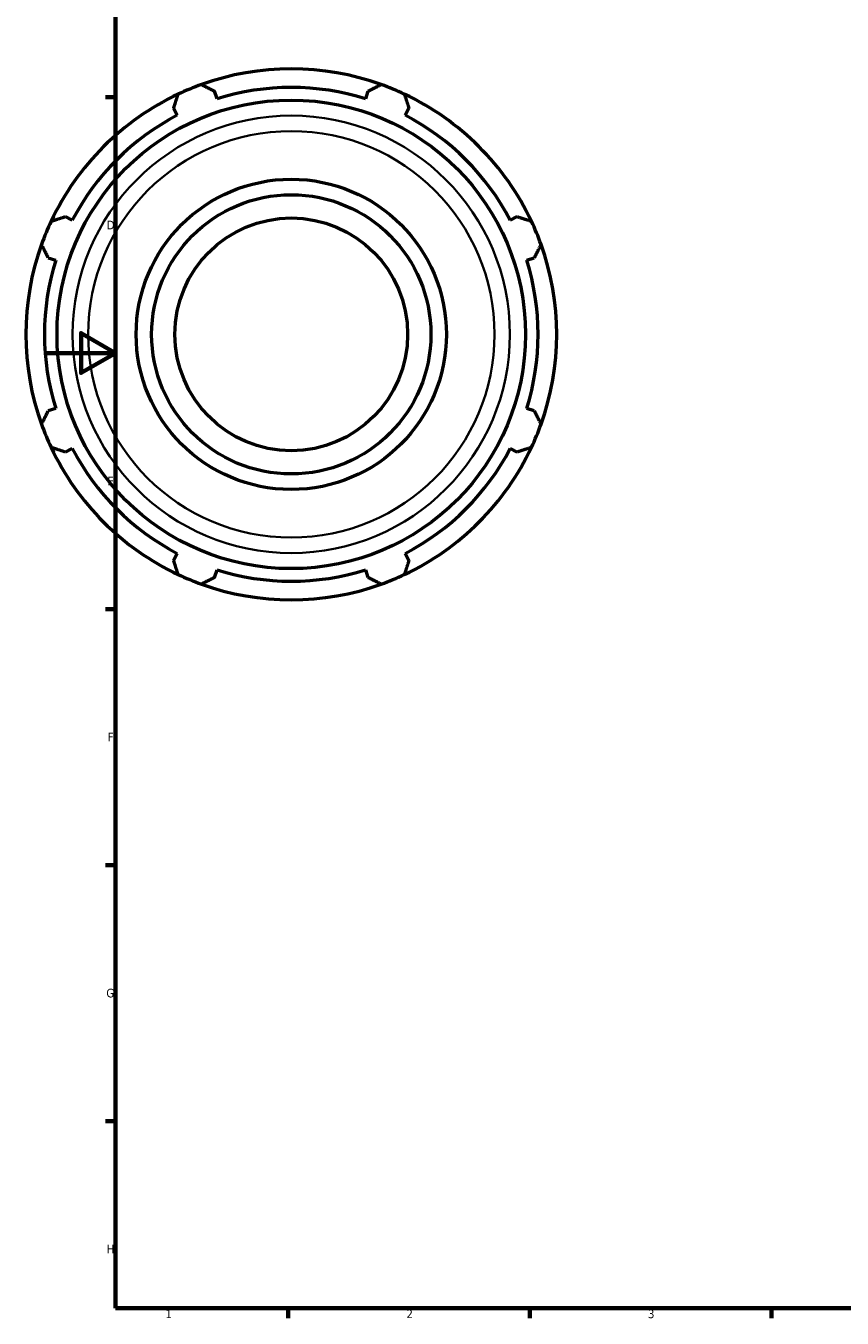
# Model space of a CAD drawing. Header units: millimetres. Extents: x -309 to 1148, y -58 to 854.
# Tile 1 of 9: x -6 to 231, y 17 to 392. Entities that reach past the tile are written whole.
import ezdxf

# ---------------------------------------------------------------- set-up
doc = ezdxf.new("R2010")
doc.units = ezdxf.units.MM
for name, color, linetype, lineweight in [('Border (ISO)', 7, 'Continuous', 70), ('Visible (ISO)', 7, 'Continuous', 50), ('Visible Narrow (ISO)', 7, 'Continuous', 35)]:
    doc.layers.add(name, color=color, linetype=linetype, lineweight=lineweight)
doc.styles.add('Note Text (ISO)', font='tahoma.ttf')

# ---------------------------------------------------------------- blocks, each defined once
blk = doc.blocks.new('Borders Default Border')
at = {"layer": 'Border (ISO)'}
for p, q in [((20, 371.25), (17.1, 371.25)), ((20, 222.75), (17.1, 222.75)), ((20, 148.5), (17.1, 148.5)), ((20, 74.25), (17.1, 74.25)), ((70.08, 20), (70.08, 17.1)), ((140.17, 20), (140.17, 17.1)), ((210.25, 20), (210.25, 17.1))]:
    blk.add_line(p, q, dxfattribs=at)
at = {"layer": 'Border (ISO)', "flags": 128}
for points in [[(20, 20), (20, 574), (821, 574), (821, 20), (20, 20)], [(0, 297), (20, 297), (10, 302.77), (10, 291.23), (20, 297)]]:
    blk.add_lwpolyline(points, dxfattribs=at)
at = {"layer": 'Border (ISO)', "color": 232, "true_color": 0xca0064, "char_height": 2.5, "attachment_point": 7, "style": 'Note Text (ISO)'}
for s, insert in [('D', (17.43, 332.88)), ('E', (17.64, 258.63)), ('F', (17.7, 184.38)), ('G', (17.31, 110.08)), ('H', (17.44, 35.88)), ('1', (34.48, 17.1)), ('2', (104.37, 17.1)), ('3', (174.43, 17.05))]:
    blk.add_mtext(s, dxfattribs=dict(at, insert=insert))

msp = doc.modelspace()

# ---------------------------------------------------------------- linework, layer by layer
at = {"layer": 'Visible (ISO)'}
for p, q in [((49.425, 370.723), (48.73, 372.926)), ((93.187, 372.926), (92.492, 370.723)), ((36.826, 367.995), (37.893, 365.946)), ((104.024, 365.946), (105.091, 367.995)), ((7.44, 335.493), (5.391, 336.56)), ((136.526, 336.56), (134.477, 335.493)), ((0.46, 324.656), (2.663, 323.961)), ((139.254, 323.961), (141.457, 324.656)), ((2.663, 280.894), (0.46, 280.199)), ((141.457, 280.199), (139.254, 280.894)), ((5.391, 268.295), (7.44, 269.362)), ((134.477, 269.362), (136.526, 268.295)), ((37.893, 238.909), (36.826, 236.86)), ((105.091, 236.86), (104.024, 238.909)), ((48.73, 231.929), (49.425, 234.132)), ((92.492, 234.132), (93.187, 231.929))]:
    msp.add_line(p, q, dxfattribs=at)
for radius in [67.955, 45, 40.5, 33.75]:
    msp.add_circle((70.959, 302.427), radius, dxfattribs=at)
for radius, start, end in [(77, 70.20802, 109.79198), (77, 109.79198, 115.20802), (77, 64.79198, 70.20802), (77, 115.20802, 154.79198), (71.61, 72.5, 107.5), (77, 25.20802, 64.79198), (71.61, 117.5, 152.5), (71.61, 27.5, 62.5), (77, 154.79198, 160.20802), (77, 19.79198, 25.20802), (77, 160.20802, 199.79198), (77, 340.20802, 19.79198), (71.61, 162.5, 197.5), (71.61, 342.5, 17.5), (77, 199.79198, 205.20802), (77, 334.79198, 340.20802), (77, 205.20802, 244.79198), (71.61, 207.5, 242.5), (77, 295.20802, 334.79198), (71.61, 297.5, 332.5), (77, 244.79198, 250.20802), (71.61, 252.5, 287.5), (77, 289.79198, 295.20802), (77, 250.20802, 289.79198)]:
    msp.add_arc((70.959, 302.427), radius, start, end, dxfattribs=at)
for points, weights in [([(44.886, 374.879), (46.847, 373.883), (48.73, 372.926)], [1, 1.00131168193, 1.00180661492]), ([(93.187, 372.926), (95.07, 373.883), (97.031, 374.879)], [1.00180661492, 1.00131168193, 1]), ([(36.826, 367.995), (37.481, 370.003), (38.164, 372.094)], [1.00180661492, 1.00131168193, 1]), ([(103.753, 372.094), (104.436, 370.003), (105.091, 367.995)], [1, 1.00131168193, 1.00180661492]), ([(1.291, 335.222), (3.383, 335.905), (5.391, 336.56)], [1, 1.00131168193, 1.00180661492]), ([(136.526, 336.56), (138.534, 335.905), (140.626, 335.222)], [1.00180661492, 1.00131168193, 1]), ([(0.46, 324.656), (-0.497, 326.539), (-1.493, 328.5)], [1.00180661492, 1.00131168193, 1]), ([(143.41, 328.5), (142.414, 326.539), (141.457, 324.656)], [1, 1.00131168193, 1.00180661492]), ([(-1.493, 276.355), (-0.497, 278.316), (0.46, 280.199)], [1, 1.00131168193, 1.00180661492]), ([(141.457, 280.199), (142.414, 278.316), (143.41, 276.355)], [1.00180661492, 1.00131168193, 1]), ([(5.391, 268.295), (3.383, 268.95), (1.291, 269.633)], [1.00180661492, 1.00131168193, 1]), ([(140.626, 269.633), (138.534, 268.95), (136.526, 268.295)], [1, 1.00131168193, 1.00180661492]), ([(38.164, 232.76), (37.481, 234.852), (36.826, 236.86)], [1, 1.00131168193, 1.00180661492]), ([(105.091, 236.86), (104.436, 234.852), (103.753, 232.76)], [1.00180661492, 1.00131168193, 1]), ([(48.73, 231.929), (46.847, 230.972), (44.886, 229.976)], [1.00180661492, 1.00131168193, 1]), ([(97.031, 229.976), (95.07, 230.972), (93.187, 231.929)], [1, 1.00131168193, 1.00180661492])]:
    msp.add_rational_spline(points, weights, degree=2, dxfattribs=at)
at = {"layer": 'Visible Narrow (ISO)'}
for radius in [63.424, 58.948]:
    msp.add_circle((70.959, 302.427), radius, dxfattribs=at)

# ---------------------------------------------------------------- block references
msp.add_blockref('Borders Default Border', (0, 0))

doc.saveas('drawing.dxf')
